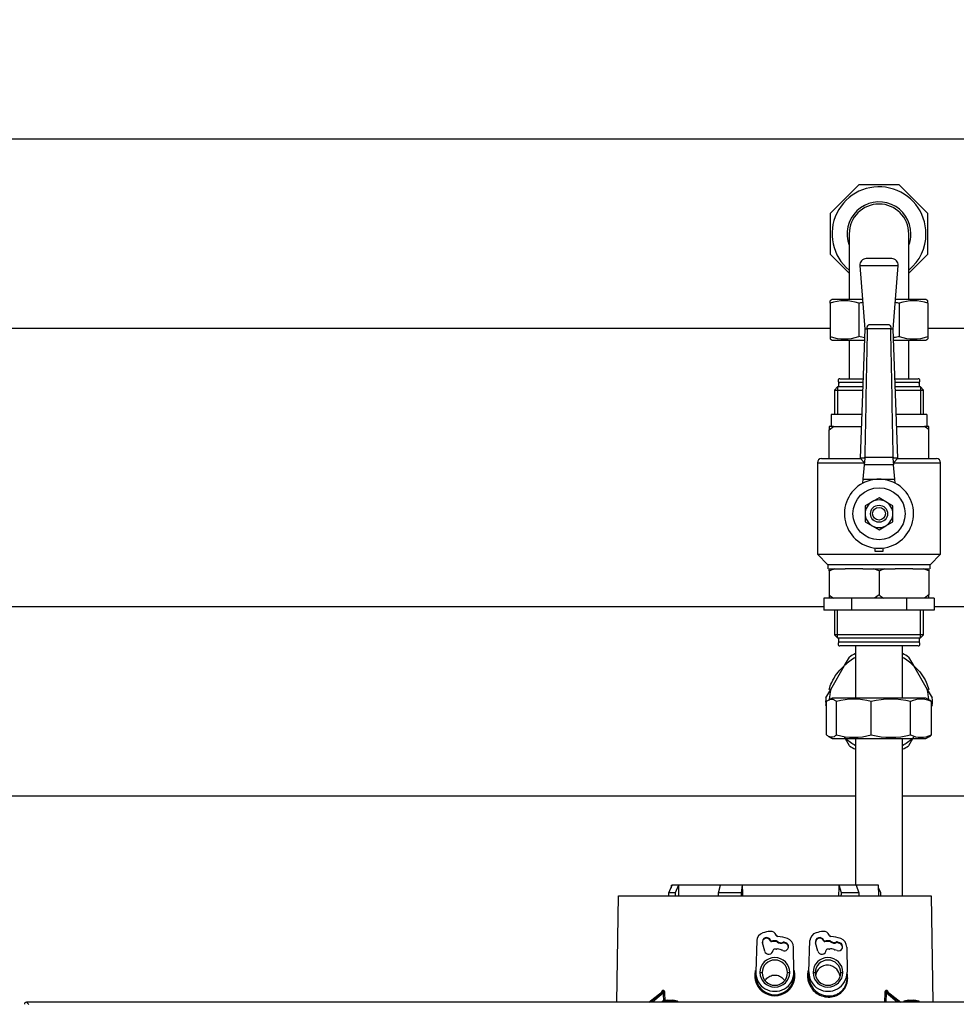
# Model space of a CAD drawing. Header units: millimetres. Extents: x 490 to 1310, y 147 to 543.
# Tile 27 of 30: x 984 to 1072, y 317 to 410. Entities that reach past the tile are written whole.
import ezdxf

# ---------------------------------------------------------------- set-up
doc = ezdxf.new("R2010")
doc.units = ezdxf.units.MM
doc.layers.add('FactualArea', color=7, linetype='Continuous')
doc.styles.add('SEACAD_Arial', font='arial.ttf')
doc.dimstyles.new('Copie de ISO-25', dxfattribs={"dimtxt": 8, "dimasz": 2.5, "dimexe": 1.25, "dimexo": 0.625, "dimtad": 1, "dimdec": 0, "dimlfac": 5, "dimtxsty": 'SEACAD_Arial', "dimcen": 2.5, "dimclrd": 134, "dimclrt": 7, "dimadec": 0, "dimazin": 0, "dimtfac": 1, "dimtdec": 0, "dimtmove": 0, "dimatfit": 3, "dimfxl": 1, "dimarcsym": 0})

# ---------------------------------------------------------------- blocks, each defined once
blk = doc.blocks.new('*D36')
at = {"color": 0, "lineweight": -2, "transparency": 16777216}
for p, q in [((878.945, 409.565), (878.945, 493.574)), ((1126.545, 422.695), (1126.545, 493.574))]:
    blk.add_line(p, q, dxfattribs=at)
at = {"color": 134, "lineweight": -2, "transparency": 16777216}
blk.add_line((1124.045, 492.324), (881.445, 492.324), dxfattribs=at)
at = {"color": 134, "transparency": 16777216}
for points in [[(881.445, 492.74), (881.445, 491.907), (878.945, 492.324)], [(1124.045, 492.74), (1124.045, 491.907), (1126.545, 492.324)]]:
    blk.add_solid(points, dxfattribs=at)
at = {"layer": 'Defpoints', "color": 0, "transparency": 16777216}
for p in [(878.945, 492.324), (1126.545, 422.07), (878.945, 408.94)]:
    blk.add_point(p, dxfattribs=at)
at = {"color": 7, "transparency": 16777216, "insert": (1002.745, 497.036), "char_height": 8, "attachment_point": 5, "style": 'SEACAD_Arial'}
blk.add_mtext('1238', dxfattribs=at)
blk = doc.blocks.new('*D38')
at = {"color": 0, "lineweight": -2, "transparency": 16777216}
for p, q in [((860.745, 314.581), (860.745, 534.605)), ((1260.345, 443.258), (1260.345, 534.605))]:
    blk.add_line(p, q, dxfattribs=at)
at = {"color": 134, "lineweight": -2, "transparency": 16777216}
blk.add_line((863.245, 533.355), (1257.845, 533.355), dxfattribs=at)
at = {"color": 134, "transparency": 16777216}
for points in [[(863.245, 533.772), (863.245, 532.939), (860.745, 533.355)], [(1257.845, 533.772), (1257.845, 532.939), (1260.345, 533.355)]]:
    blk.add_solid(points, dxfattribs=at)
at = {"layer": 'Defpoints', "color": 0, "transparency": 16777216}
for p in [(1260.345, 533.355), (1260.345, 442.633), (860.745, 313.956)]:
    blk.add_point(p, dxfattribs=at)
at = {"color": 7, "transparency": 16777216, "insert": (1060.545, 538.065), "char_height": 8, "attachment_point": 5, "style": 'SEACAD_Arial'}
blk.add_mtext('1998', dxfattribs=at)

msp = doc.modelspace()

# ---------------------------------------------------------------- linework, layer by layer
at = {"layer": 'FactualArea', "color": 7, "linetype": 'Continuous'}
for p, q in [((1121.845, 398.83), (883.645, 398.83)), ((1063.239, 394.54), (1060.545, 391.845)), ((1067.05, 394.54), (1063.239, 394.54)), ((1069.745, 391.845), (1067.05, 394.54)), ((1060.545, 391.845), (1060.545, 388.034)), ((1069.745, 388.034), (1069.745, 391.845)), ((1062.345, 389.94), (1062.345, 383.74)), ((1067.945, 383.74), (1067.945, 389.94)), ((1060.545, 388.034), (1062.345, 386.234)), ((1066.346, 387.6), (1063.944, 387.6)), ((1067.944, 386.234), (1069.745, 388.034)), ((1063.345, 386.952), (1066.944, 386.952)), ((1063.345, 386.952), (1063.827, 380.959)), ((1066.462, 380.959), (1066.944, 386.952)), ((1060.725, 383.74), (1060.545, 383.636)), ((1060.545, 383.417), (1060.545, 383.636)), ((1063.604, 383.74), (1060.725, 383.74)), ((1069.565, 383.74), (1066.686, 383.74)), ((1069.745, 383.636), (1069.565, 383.74)), ((1069.745, 383.417), (1069.745, 383.636)), ((1060.545, 383.417), (1060.545, 380.262)), ((1063.239, 383.417), (1063.239, 380.262)), ((1067.05, 383.417), (1067.05, 380.262)), ((1069.745, 383.417), (1069.745, 380.262)), ((883.645, 381.05), (1060.545, 381.05)), ((1063.827, 380.959), (1063.36, 368.813)), ((1064.04, 380.959), (1063.827, 380.959)), ((1064.04, 380.959), (1064.035, 380.998)), ((1066.254, 380.998), (1064.035, 380.998)), ((1064.377, 381.413), (1065.912, 381.413)), ((1066.25, 380.959), (1066.254, 380.998)), ((1066.462, 380.959), (1066.25, 380.959)), ((1066.929, 368.813), (1066.462, 380.959)), ((1069.745, 381.05), (1121.845, 381.05)), ((1060.545, 380.262), (1060.545, 380.044)), ((1060.545, 380.044), (1060.725, 379.94)), ((1060.725, 379.94), (1063.788, 379.94)), ((1062.345, 379.94), (1062.345, 376.3)), ((1066.501, 379.94), (1069.565, 379.94)), ((1067.945, 376.3), (1067.945, 379.94)), ((1069.565, 379.94), (1069.745, 380.044)), ((1069.745, 380.262), (1069.745, 380.044)), ((1061.475, 376.3), (1063.648, 376.3)), ((1066.641, 376.3), (1068.815, 376.3)), ((1061.254, 375.54), (1060.954, 375.24)), ((1060.954, 375.24), (1063.607, 375.24)), ((1060.954, 375.24), (1060.954, 372.92)), ((1061.249, 375.536), (1061.249, 372.92)), ((1063.619, 375.54), (1061.254, 375.54)), ((1063.634, 375.94), (1061.345, 375.94)), ((1061.345, 375.94), (1061.345, 375.54)), ((1068.945, 375.94), (1066.655, 375.94)), ((1069.036, 375.54), (1066.671, 375.54)), ((1066.682, 375.24), (1069.336, 375.24)), ((1068.945, 375.54), (1068.945, 375.94)), ((1069.336, 375.24), (1069.036, 375.54)), ((1069.04, 375.536), (1069.04, 372.92)), ((1069.336, 372.92), (1069.336, 375.24)), ((1063.518, 372.92), (1060.645, 372.92)), ((1060.645, 372.92), (1060.645, 371.8)), ((1069.645, 372.92), (1066.771, 372.92)), ((1069.645, 372.92), (1069.645, 371.8)), ((1060.445, 371.8), (1060.445, 371.502)), ((1060.876, 371.8), (1060.445, 371.8)), ((1060.445, 371.502), (1060.876, 371.8)), ((1060.445, 368.799), (1060.445, 371.502)), ((1060.645, 371.8), (1060.645, 371.8)), ((1060.876, 371.8), (1063.475, 371.8)), ((1066.814, 371.8), (1069.413, 371.8)), ((1069.845, 371.8), (1069.413, 371.8)), ((1069.645, 371.8), (1069.644, 371.8)), ((1069.845, 371.502), (1069.845, 371.8)), ((1069.845, 368.799), (1069.845, 371.502)), ((1059.745, 368.8), (1060.445, 368.8)), ((1060.445, 368.799), (1060.492, 368.8)), ((1060.492, 368.8), (1063.373, 368.8)), ((1063.802, 368.813), (1063.36, 368.813)), ((1063.36, 368.813), (1063.745, 368.413)), ((1063.783, 368.185), (1063.835, 368.784)), ((1063.802, 368.813), (1063.812, 368.934)), ((1063.835, 368.784), (1063.802, 368.813)), ((1063.812, 368.934), (1066.477, 368.934)), ((1066.488, 368.813), (1066.454, 368.784)), ((1066.454, 368.784), (1066.506, 368.185)), ((1066.477, 368.934), (1066.488, 368.813)), ((1066.929, 368.813), (1066.488, 368.813)), ((1066.545, 368.413), (1066.929, 368.813)), ((1066.917, 368.8), (1069.797, 368.8)), ((1069.797, 368.8), (1069.845, 368.799)), ((1069.845, 368.8), (1070.545, 368.8)), ((1059.345, 368.4), (1063.802, 368.4)), ((1059.345, 368.4), (1059.345, 359.779)), ((1063.666, 366.85), (1063.783, 368.185)), ((1063.745, 368.413), (1063.803, 368.413)), ((1066.506, 368.185), (1063.783, 368.185)), ((1066.486, 368.413), (1066.545, 368.413)), ((1066.488, 368.4), (1070.945, 368.4)), ((1066.623, 366.85), (1066.506, 368.185)), ((1070.945, 359.779), (1070.945, 368.4)), ((1063.634, 366.477), (1063.666, 366.85)), ((1063.666, 366.85), (1065.145, 366.85)), ((1065.145, 366.85), (1066.623, 366.85)), ((1066.656, 366.477), (1066.623, 366.85)), ((1065.145, 365.101), (1064.495, 364.726)), ((1065.795, 364.726), (1065.145, 365.101)), ((1064.495, 364.726), (1063.845, 364.35)), ((1063.845, 364.35), (1063.845, 363.6)), ((1066.445, 364.35), (1065.795, 364.726)), ((1066.445, 363.6), (1066.445, 364.35)), ((1063.845, 363.6), (1063.845, 362.849)), ((1066.445, 362.849), (1066.445, 363.6)), ((1063.845, 362.849), (1064.495, 362.474)), ((1064.495, 362.474), (1065.145, 362.099)), ((1065.145, 362.099), (1065.795, 362.474)), ((1065.795, 362.474), (1066.445, 362.849)), ((1064.745, 360.374), (1064.745, 360.079)), ((1065.545, 360.079), (1065.545, 360.374)), ((1059.345, 359.779), (1070.945, 359.779)), ((1059.345, 359.779), (1060.345, 358.779)), ((1064.745, 360.079), (1065.545, 360.079)), ((1069.944, 358.779), (1070.945, 359.779)), ((1069.944, 358.779), (1060.345, 358.779)), ((1060.345, 358.779), (1060.345, 358.4)), ((1069.944, 358.4), (1069.944, 358.779)), ((1060.445, 358.211), (1060.445, 358.4)), ((1060.445, 358.4), (1060.955, 358.4)), ((1060.445, 358.211), (1060.445, 355.958)), ((1060.955, 358.4), (1061.953, 358.4)), ((1063.637, 358.4), (1061.953, 358.4)), ((1063.637, 358.4), (1064.634, 358.4)), ((1064.634, 358.4), (1065.655, 358.4)), ((1065.145, 358.211), (1064.634, 358.4)), ((1065.145, 358.211), (1065.145, 355.958)), ((1065.655, 358.4), (1066.653, 358.4)), ((1068.337, 358.4), (1066.653, 358.4)), ((1068.337, 358.4), (1069.334, 358.4)), ((1069.334, 358.4), (1069.845, 358.4)), ((1069.845, 358.211), (1069.334, 358.4)), ((1069.845, 358.4), (1069.845, 358.211)), ((1069.845, 358.211), (1069.845, 355.958)), ((1060.445, 355.958), (1060.445, 355.66)), ((1065.145, 355.958), (1064.713, 355.66)), ((1069.845, 355.958), (1069.413, 355.66)), ((1069.845, 355.66), (1069.845, 355.958)), ((1059.949, 354.83), (883.645, 354.83)), ((1060.445, 355.66), (1059.949, 355.66)), ((1059.949, 355.66), (1059.949, 354.54)), ((1060.876, 355.66), (1060.445, 355.66)), ((1062.05, 355.66), (1060.876, 355.66)), ((1062.547, 355.66), (1062.05, 355.66)), ((1063.539, 355.66), (1062.547, 355.66)), ((1062.547, 355.66), (1062.547, 354.54)), ((1064.713, 355.66), (1063.539, 355.66)), ((1065.576, 355.66), (1064.713, 355.66)), ((1066.75, 355.66), (1065.576, 355.66)), ((1067.743, 355.66), (1066.75, 355.66)), ((1068.239, 355.66), (1067.743, 355.66)), ((1067.743, 355.66), (1067.743, 354.54)), ((1069.413, 355.66), (1068.239, 355.66)), ((1069.845, 355.66), (1069.413, 355.66)), ((1070.341, 355.66), (1069.845, 355.66)), ((1070.341, 355.66), (1070.341, 354.54)), ((1121.845, 354.83), (1070.341, 354.83)), ((1062.547, 354.54), (1059.949, 354.54)), ((1060.954, 354.54), (1060.954, 352.22)), ((1061.249, 351.924), (1061.249, 354.54)), ((1067.743, 354.54), (1062.547, 354.54)), ((1070.341, 354.54), (1067.743, 354.54)), ((1069.04, 351.924), (1069.04, 354.54)), ((1069.336, 352.22), (1069.336, 354.54)), ((1069.336, 352.22), (1060.954, 352.22)), ((1060.954, 352.22), (1061.254, 351.92)), ((1069.036, 351.92), (1069.336, 352.22)), ((1061.254, 351.92), (1069.036, 351.92)), ((1061.345, 351.92), (1061.345, 351.52)), ((1068.945, 351.52), (1061.345, 351.52)), ((1068.815, 351.16), (1061.475, 351.16)), ((1062.945, 351.16), (1062.945, 346.26)), ((1067.345, 346.26), (1067.345, 351.16)), ((1068.945, 351.52), (1068.945, 351.92)), ((1060.599, 347.067), (1061.896, 349.313)), ((1061.896, 349.313), (1062.36, 350.117)), ((1067.929, 350.117), (1068.393, 349.313)), ((1068.393, 349.313), (1069.69, 347.067)), ((1060.135, 346.263), (1060.599, 347.067)), ((1069.69, 347.067), (1070.154, 346.263)), ((1060.219, 345.471), (1060.135, 345.617)), ((1060.219, 342.782), (1060.219, 345.937)), ((1060.725, 346.26), (1060.392, 346.067)), ((1069.565, 346.26), (1060.725, 346.26)), ((1061.147, 342.782), (1061.147, 345.937)), ((1064.416, 342.782), (1064.416, 345.937)), ((1068.112, 342.782), (1068.112, 345.937)), ((1069.898, 346.067), (1069.565, 346.26)), ((1070.07, 342.782), (1070.07, 345.937)), ((1070.154, 345.617), (1070.07, 345.471)), ((1060.395, 342.65), (1060.725, 342.46)), ((1060.725, 342.46), (1069.565, 342.46)), ((1062.36, 341.763), (1061.896, 342.567)), ((1062.945, 342.46), (1062.945, 328.64)), ((1067.345, 327.64), (1067.345, 342.46)), ((1068.393, 342.567), (1067.929, 341.763)), ((1069.565, 342.46), (1069.894, 342.65)), ((883.645, 337.05), (1062.945, 337.05)), ((1067.345, 337.05), (1080.545, 337.05)), ((1045.367, 327.94), (1045.696, 328.64)), ((1045.592, 328.64), (1045.588, 328.41)), ((1045.592, 328.64), (1045.696, 328.64)), ((1046.279, 328.64), (1045.696, 328.64)), ((1046.279, 328.64), (1045.97, 327.94)), ((1050.229, 328.64), (1046.279, 328.64)), ((1050.057, 327.94), (1050.229, 328.64)), ((1052.272, 328.64), (1050.229, 328.64)), ((1052.272, 328.64), (1052.165, 327.94)), ((1061.398, 328.64), (1052.272, 328.64)), ((1062.991, 328.64), (1061.398, 328.64)), ((1061.609, 327.94), (1061.398, 328.64)), ((1065.098, 328.64), (1062.991, 328.64)), ((1062.991, 328.64), (1063.254, 327.94)), ((1065.115, 327.64), (1065.098, 328.64)), ((1065.327, 327.94), (1065.101, 328.413)), ((1040.47, 317.64), (1040.645, 327.64)), ((1040.645, 327.64), (1070.045, 327.64)), ((1045.97, 327.94), (1045.367, 327.94)), ((1050.041, 327.64), (1050.057, 327.94)), ((1052.165, 327.94), (1050.057, 327.94)), ((1052.165, 327.94), (1052.178, 327.64)), ((1063.254, 327.94), (1061.609, 327.94)), ((1070.045, 327.64), (1070.219, 317.64)), ((1053.646, 323.433), (1053.546, 320.508)), ((1054.942, 323.4), (1054.942, 323.457)), ((1055.046, 323.394), (1055.046, 323.335)), ((1055.511, 323.345), (1055.511, 323.404)), ((1055.573, 323.319), (1055.573, 323.378)), ((1058.546, 320.51), (1058.649, 323.435)), ((1059.942, 323.402), (1059.942, 323.459)), ((1060.048, 323.396), (1060.048, 323.337)), ((1060.523, 323.358), (1060.523, 323.416)), ((1060.586, 323.333), (1060.586, 323.392)), ((1054.389, 322.449), (1054.182, 323.215)), ((1056.143, 323.279), (1056.143, 323.217)), ((1056.21, 323.282), (1056.21, 323.22)), ((1056.367, 323.23), (1056.367, 323.167)), ((1057.144, 320.474), (1057.109, 322.821)), ((1059.389, 322.449), (1059.182, 323.215)), ((1061.156, 323.304), (1061.156, 323.244)), ((1061.223, 323.309), (1061.223, 323.248)), ((1061.472, 323.228), (1061.472, 323.166)), ((1062.109, 322.821), (1062.144, 320.474)), ((1053.545, 320.145), (1053.545, 320.447)), ((1053.945, 320.447), (1054.146, 320.419)), ((1056.543, 320.419), (1056.745, 320.447)), ((1057.145, 320.447), (1057.145, 320.145)), ((1058.545, 320.447), (1058.545, 320.116)), ((1058.945, 320.447), (1059.146, 320.419)), ((1061.543, 320.419), (1061.745, 320.447)), ((1062.145, 319.925), (1062.145, 320.447)), ((1044.865, 318.742), (1044.815, 318.742)), ((1065.874, 318.742), (1065.824, 318.742)), ((1043.496, 317.64), (1044.78, 318.658)), ((1044.83, 318.658), (1043.622, 317.64)), ((1044.866, 318.517), (1043.824, 317.64)), ((1044.78, 318.658), (1044.83, 318.658)), ((1044.888, 317.64), (1044.866, 318.517)), ((1045.025, 317.757), (1045.006, 318.521)), ((1045.08, 317.809), (1045.08, 317.81)), ((1045.532, 317.809), (1045.434, 317.809)), ((1045.886, 317.809), (1045.886, 317.81)), ((1065.683, 318.521), (1065.661, 317.64)), ((1065.823, 318.517), (1065.801, 317.64)), ((1066.865, 317.64), (1065.823, 318.517)), ((1067.068, 317.64), (1065.859, 318.658)), ((1065.859, 318.658), (1065.909, 318.658)), ((1065.909, 318.658), (1067.194, 317.64)), ((1067.794, 317.809), (1067.794, 317.81)), ((1068.246, 317.809), (1068.148, 317.809)), ((1068.6, 317.809), (1068.6, 317.81)), ((1104.547, 317.64), (984.943, 317.64)), ((984.943, 317.64), (985.157, 317.425)), ((1044.753, 317.702), (1046.213, 317.702)), ((1044.753, 317.702), (1044.753, 317.64)), ((1046.176, 317.75), (1044.79, 317.75)), ((1046.213, 317.64), (1046.213, 317.702)), ((1067.467, 317.702), (1068.927, 317.702)), ((1067.467, 317.702), (1067.467, 317.64)), ((1068.89, 317.75), (1067.504, 317.75)), ((1068.927, 317.64), (1068.927, 317.702))]:
    msp.add_line(p, q, dxfattribs=at)
for radius in [2.45, 0.8, 0.6]:
    msp.add_circle((1065.145, 363.6), radius, dxfattribs=at)
for centre, radius, start, end in [((1065.145, 389.94), 4.42, 0, 230.69235), ((1065.145, 389.94), 3, 0, 201.03947), ((1065.145, 389.94), 2.8, 0, 180), ((1065.145, 389.94), 4.42, 309.30765, 0), ((1065.145, 389.94), 3, 338.96053, 0), ((1063.944, 387), 0.6, 90, 184.59579), ((1066.346, 387), 0.6, 355.40421, 90), ((1061.892, 379.355), 4.279, 71.64905, 108.35095), ((1068.397, 379.355), 4.279, 71.64905, 108.35095), ((4425.945, 311.29), 3362.627, 178.812832, 179.017761), ((-2295.656, 311.29), 3362.627, 0.982239, 1.187168), ((1061.892, 384.324), 4.279, 251.64905, 288.35095), ((1068.397, 384.324), 4.279, 251.64905, 288.35095), ((1061.475, 376.12), 0.18, 90, 270), ((1068.815, 376.12), 0.18, 270, 90), ((1065.617, 365.836), 7.069, 53.26849, 57.51983), ((1059.745, 368.4), 0.4, 90, 180), ((1070.545, 368.4), 0.4, 0, 90), ((1065.145, 363.6), 3.25, 117.70593, 62.29407), ((1065.145, 363.6), 3.25, 90, 117.70593), ((1065.145, 363.6), 3.25, 62.29407, 90), ((1065.145, 363.6), 1.3, 120, 180), ((1065.145, 363.6), 1.3, 60, 120), ((1065.145, 363.6), 1.3, 0, 60), ((1065.145, 363.6), 1.3, 180, 240), ((1065.145, 363.6), 1.3, 300, 0), ((1065.145, 363.6), 1.3, 240, 300), ((1063.709, 350.163), 8.684, 108.48287, 112.07624), ((1068.409, 350.163), 8.684, 108.48287, 112.07624), ((1064.673, 361.623), 7.069, 233.26849, 237.51983), ((1069.373, 361.623), 7.069, 233.26849, 237.51983), ((1061.475, 351.34), 0.18, 90, 270), ((1068.815, 351.34), 0.18, 270, 90), ((1065.145, 345.94), 5.02, 116.30932, 123.69068), ((1065.145, 345.94), 5.02, 56.30932, 63.69068), ((1065.145, 345.94), 4.683, 118.01942, 133.92391), ((1065.145, 345.94), 4.683, 46.07609, 61.98058), ((1065.145, 345.94), 4.683, 166.07609, 177.92142), ((1065.145, 345.94), 4.683, 2.07858, 13.92391), ((1065.145, 345.94), 5.02, 176.30932, 183.69068), ((1062.781, 339.907), 6.248, 74.83299, 105.16701), ((1066.264, 338.206), 7.948, 76.5551, 103.4449), ((1069.091, 343.838), 2.316, 64.99823, 115.00177), ((1065.145, 345.94), 5.02, 356.30932, 3.69068), ((1062.781, 348.813), 6.248, 254.83299, 285.16701), ((1066.264, 350.513), 7.948, 256.5551, 283.4449), ((1069.091, 344.882), 2.316, 244.99823, 295.00177), ((1065.145, 345.94), 4.683, 227.99547, 241.98058), ((1065.145, 345.94), 4.683, 298.01942, 312.00453), ((1065.145, 345.94), 5.02, 236.30932, 243.69068), ((1065.145, 345.94), 5.02, 296.30932, 303.69068), ((1055.641, 324.02), 0.197, 198.72677, 199.82257), ((1055.645, 324.024), 0.202, 264.74704, 265.29233), ((1055.5, 322.732), 0.101, 266.1788, 275.49533), ((1055.345, 320.186), 1.888, 166.5121, 181.31909), ((1055.345, 320.186), 1.888, 358.68091, 13.06505), ((1053.472, 321.585), 1.442, 269.4104, 272.87888), ((1055.345, 320.132), 1.887, 179.67827, 192.31964), ((1055.345, 320.132), 1.887, 192.31964, 347.68037), ((1055.31, 320.447), 1.765, 178.04001, 180), ((1055.345, 320.146), 1.8, 180.03732, 192.6756), ((1055.345, 320.146), 1.8, 192.6756, 347.3244), ((1055.345, 320.146), 1.8, 347.3244, 359.96268), ((1055.38, 320.447), 1.765, 0, 0.85835), ((1057.21, 321.217), 1.074, 266.52542, 271.18365), ((1055.345, 320.132), 1.887, 347.68037, 0.32173), ((1058.458, 321.934), 1.821, 268.92708, 272.72886), ((1060.31, 320.447), 1.765, 177.98036, 180), ((1060.38, 320.447), 1.765, 0, 0.85835), ((1062.202, 320.872), 0.949, 266.51628, 269.76864), ((1044.704, 318.739), 0.112, 313.00624, 1.67791), ((1044.754, 318.739), 0.112, 313.22475, 1.69154), ((1065.936, 318.739), 0.112, 178.30263, 226.82079), ((1065.985, 318.739), 0.111, 178.31531, 227.0404), ((1045.483, 315.125), 2.714, 98.67522, 104.78587), ((1044.892, 320.278), 1.761, 269.14369, 273.70711), ((1045.483, 315.125), 2.714, 98.6508, 98.67522), ((1045.483, 315.125), 2.714, 98.53569, 98.6508), ((1045.056, 318.164), 0.355, 273.93434, 278.69778), ((1045.083, 317.79), 0.02, 87.369, 98.53569), ((1045.252, 317.109), 0.718, 78.52947, 101.47053), ((1045.425, 317.94), 0.131, 256.65004, 273.81617), ((1045.425, 317.94), 0.131, 260.05701, 273.6223), ((1045.483, 315.071), 2.739, 88.97466, 91.02534), ((1045.54, 317.94), 0.131, 266.19236, 283.34143), ((1045.713, 317.109), 0.718, 78.53054, 101.46946), ((1045.91, 318.164), 0.356, 261.30714, 266.06073), ((1045.883, 317.79), 0.02, 81.46431, 91.46382), ((1045.483, 315.125), 2.714, 81.31123, 81.46431), ((1045.483, 315.125), 2.714, 81.28596, 81.31123), ((1045.483, 315.125), 2.714, 75.21413, 81.28596), ((1065.807, 320.224), 1.708, 265.82851, 270.53293), ((1068.197, 315.125), 2.714, 98.67522, 104.78587), ((1068.197, 315.125), 2.714, 98.6508, 98.67522), ((1068.197, 315.125), 2.714, 98.53569, 98.6508), ((1067.77, 318.164), 0.355, 273.93434, 278.69778), ((1067.797, 317.79), 0.02, 87.369, 98.53569), ((1067.966, 317.109), 0.718, 78.52947, 101.47053), ((1068.139, 317.94), 0.131, 256.65004, 273.81617), ((1068.14, 317.94), 0.131, 260.05701, 273.6223), ((1068.197, 315.071), 2.739, 88.97466, 91.02534), ((1068.255, 317.94), 0.131, 266.19236, 283.34143), ((1068.428, 317.109), 0.718, 78.53054, 101.46946), ((1068.624, 318.164), 0.356, 261.30714, 266.06073), ((1068.597, 317.79), 0.02, 81.46431, 91.46382), ((1068.197, 315.125), 2.714, 81.31123, 81.46431), ((1068.197, 315.125), 2.714, 81.28596, 81.31123), ((1068.197, 315.125), 2.714, 75.21413, 81.28596), ((1044.803, 317.702), 0.05, 104.78587, 180), ((1046.163, 317.702), 0.05, 0, 75.21413), ((1067.517, 317.702), 0.05, 104.78587, 180), ((1068.877, 317.702), 0.05, 0, 75.21413)]:
    msp.add_arc(centre, radius, start, end, dxfattribs=at)
for centre, major_axis, ratio, start_param, end_param in [((1056.254, 283.104), (-2.736, 201.262), 0.047723, 1.341921, 1.347019), ((1058.529, 283.104), (-9.564, 201.263), 0.020837, 1.341579, 1.346677), ((1052.861, 283.105), (7.467, 201.261), 0.034894, -1.346374, -1.341276), ((1055.345, 320.447), (-3.92, 0), 0.990268, 4.825147, 5.004784), ((1054.962, 323.793), (0.52, 0), 0.990268, 0.323882, 1.683554), ((1060.345, 320.447), (-3.92, 0), 0.990268, 4.825147, 5.003753), ((1059.962, 323.793), (0.52, 0), 0.990268, 0.323882, 1.683554), ((1054.445, 323.406), (-0.8, 0), 0.990268, 5.004784, 6.24931), ((1054.568, 323.317), (0.4, 0), 0.990268, 0.36133, 3.403392), ((1054.568, 323.257), (0, -0.406), 0.985408, 1.932127, 4.712389), ((1055.036, 323.492), (-0.1, 0), 0.990268, 0.36133, 1.67088), ((1055.036, 323.436), (0, 0.101), 0.985408, 1.932127, 3.241677), ((1055.345, 320.447), (-2.99, 0), 0.990268, 4.656775, 4.812473), ((1055.345, 320.316), (0, -3.034), 0.985408, 3.085978, 3.241677), ((1055.645, 324.02), (-0.2, 0), 0.990268, 0.342861, 1.478219), ((1055.505, 323.305), (0.1, 0), 0.990268, 0.830895, 1.515182), ((1055.505, 323.244), (0, 0.101), 0.985408, 5.543284, 6.227571), ((1055.937, 323.773), (-0.54, 0), 0.990268, 0.830895, 1.961631), ((1055.937, 323.724), (0, 0.548), 0.985408, 2.401692, 3.532428), ((1055.345, 320.447), (3.42, 0), 0.990268, 1.213923, 1.487828), ((1056.233, 322.808), (0.876, 0), 0.990268, 0.014835, 1.213923), ((1059.448, 323.407), (-0.8, 0), 0.990268, 5.003753, 6.248279), ((1059.568, 323.317), (0.4, 0), 0.990268, 0.365425, 3.403392), ((1059.568, 323.257), (0, -0.406), 0.985408, 1.936222, 4.712389), ((1060.035, 323.494), (-0.1, 0), 0.990268, 0.365425, 1.694135), ((1060.035, 323.438), (0, 0.101), 0.985408, 1.936222, 3.264931), ((1060.417, 320.447), (-3, 0), 0.990268, 4.676761, 4.835727), ((1060.417, 320.316), (0, -3.044), 0.985408, 3.105964, 3.264931), ((1060.645, 324.02), (-0.2, 0), 0.990268, 0.323882, 1.487828), ((1060.52, 323.317), (0.1, 0), 0.990268, 0.853227, 1.535168), ((1060.52, 323.257), (0, 0.101), 0.985408, 5.565616, 6.247557), ((1060.941, 323.795), (-0.54, 0), 0.990268, 0.853227, 1.980707), ((1060.941, 323.746), (0, 0.548), 0.985408, 2.424024, 3.551503), ((1060.345, 320.447), (3.42, 0), 0.990268, 1.213923, 1.487828), ((1061.196, 323.214), (0.1, 0), 0.990268, 1.298766, 1.980707), ((1061.233, 322.808), (0.876, 0), 0.990268, 0.014835, 1.213923), ((1054.775, 322.552), (0.4, 0), 0.990268, 3.403392, 6.250805), ((1055.275, 322.536), (-0.1, 0), 0.990268, 4.745411, 6.250805), ((1055.345, 320.447), (2.21, 0), 0.990268, 1.50345, 1.603818), ((1055.5, 322.73), (0.1, 0), 0.990268, 4.809237, 4.962372), ((1055.649, 322.154), (0.5, 0), 0.990268, 0.971747, 1.82078), ((1055.987, 322.645), (-0.1, 0), 0.990268, 0.971747, 1.124882), ((1055.987, 322.645), (-0.1, 0), 0.990268, 1.124882, 1.289076), ((1055.345, 320.447), (2.21, 0), 0.990268, 1.22173, 1.289076), ((1056.234, 322.867), (-0.39, 0), 0.990268, 1.22173, 4.363323), ((1056.181, 323.187), (0.1, 0), 0.990268, 1.277345, 1.961631), ((1056.181, 323.123), (0, -0.101), 0.985408, 2.848141, 3.532428), ((1055.345, 320.447), (2.99, 0), 0.990268, 1.22173, 1.277345), ((1055.345, 320.316), (0, 3.034), 0.985408, 5.934119, 5.989734), ((1056.234, 322.795), (0, 0.396), 0.985408, 4.712389, 5.934119), ((1059.775, 322.552), (0.4, 0), 0.990268, 3.403392, 6.239278), ((1060.275, 322.53), (-0.1, 0), 0.990268, 4.79334, 6.239278), ((1060.445, 320.447), (2.21, 0), 0.990268, 1.569255, 1.651747), ((1060.449, 322.735), (0.1, 0), 0.990268, 4.710848, 4.890696), ((1060.449, 322.735), (0.1, 0), 0.990268, 4.890696, 5.058407), ((1060.652, 322.176), (0.5, 0), 0.990268, 0.988648, 1.916814), ((1060.982, 322.672), (-0.1, 0), 0.990268, 0.988648, 1.156359), ((1060.982, 322.672), (-0.1, 0), 0.990268, 1.156359, 1.336207), ((1060.445, 320.447), (2.21, 0), 0.990268, 1.22173, 1.336207), ((1061.196, 323.151), (0, -0.101), 0.985408, 2.869563, 3.551503), ((1061.335, 322.867), (-0.39, 0), 0.990268, 1.22173, 4.352944), ((1060.417, 320.447), (3, 0), 0.990268, 1.211352, 1.298766), ((1060.417, 320.316), (0, 3.044), 0.985408, 5.923741, 6.011155), ((1061.335, 322.795), (0, 0.396), 0.985408, 4.712389, 5.923741), ((1055.345, 320.447), (-1.4, 0), 0.990268, 3.141593, 6.283185), ((1055.345, 320.419), (-1.198, 0), 0.990268, 3.141593, 6.283185), ((1060.345, 320.447), (-1.4, 0), 0.990268, 3.141593, 6.283185), ((1060.345, 320.419), (-1.198, 0), 0.990268, 3.141593, 6.283185), ((1055.345, 320.447), (-1.8, 0), 0.990268, 0, 3.141593), ((1055.345, 320.447), (1.4, 0), 0.990268, 3.141593, 6.283185), ((1055.345, 320.419), (1.198, 0), 0.990268, 3.141593, 6.283185), ((1060.345, 320.447), (-1.8, 0), 0.990268, 0, 3.141593), ((1060.345, 320.447), (1.4, 0), 0.990268, 3.141593, 6.283185), ((1060.345, 320.419), (1.198, 0), 0.990268, 3.141593, 6.283185), ((1045.083, 317.789), (0.0198, 0.0027), 0.999837, 1.412378, 1.585451), ((1045.395, 317.793), (-0.0084, -0.0182), 0.955356, 3.194332, 3.626004), ((1045.434, 317.789), (0.0004, -0.02), 0.002418, 3.141842, 3.290547), ((1045.531, 317.789), (-0.0004, -0.02), 0.002418, 2.992638, 3.141344), ((1045.57, 317.793), (0.0084, -0.0182), 0.955356, 2.657181, 3.127387), ((1067.797, 317.789), (0.0198, 0.0027), 0.999837, 1.412378, 1.585451), ((1068.11, 317.793), (-0.0084, -0.0182), 0.955356, 3.194332, 3.626004), ((1068.148, 317.789), (0.0004, -0.02), 0.002418, 3.141842, 3.290547), ((1068.246, 317.789), (-0.0004, -0.02), 0.002418, 2.992638, 3.141344), ((1068.284, 317.793), (0.0084, -0.0182), 0.955356, 2.657181, 3.127387), ((1068.597, 317.789), (0.0198, -0.0027), 0.999837, 1.556142, 1.705224), ((984.943, 317.442), (0.14, -0.14), 0.999315, 2.356537, 3.926648)]:
    msp.add_ellipse(centre, major_axis=major_axis, ratio=ratio, start_param=start_param, end_param=end_param, dxfattribs=at)
for points, degree in [([(1063.239, 383.417), (1063.366, 383.445), (1063.495, 383.471), (1063.623, 383.494)], 3), ([(1066.667, 383.494), (1066.795, 383.471), (1066.923, 383.445), (1067.05, 383.417)], 3), ([(1063.796, 380.156), (1063.609, 380.186), (1063.423, 380.222), (1063.239, 380.262)], 3), ([(1070.07, 345.937), (1070.01, 345.992), (1069.949, 346.038), (1069.888, 346.073)], 3), ([(1069.888, 342.646), (1069.949, 342.682), (1070.01, 342.728), (1070.07, 342.782)], 3), ([(1045.36, 327.64), (1045.364, 327.79), (1045.367, 327.94)], 2), ([(1045.97, 327.94), (1045.97, 327.79), (1045.97, 327.64)], 2), ([(1061.597, 327.64), (1061.603, 327.79), (1061.609, 327.94)], 2), ([(1063.254, 327.94), (1063.259, 327.79), (1063.264, 327.64)], 2), ([(1065.329, 327.64), (1065.328, 327.79), (1065.327, 327.94)], 2)]:
    msp.add_open_spline(points, degree=degree, dxfattribs=at)
for points, knots in [([(1064.035, 380.998), (1064.031, 381.03), (1064.03, 381.062), (1064.032, 381.125), (1064.036, 381.155), (1064.049, 381.212), (1064.058, 381.239), (1064.081, 381.285), (1064.095, 381.306), (1064.127, 381.341), (1064.145, 381.356), (1064.185, 381.379), (1064.206, 381.388), (1064.274, 381.408), (1064.324, 381.413), (1064.377, 381.413)], [0, 0, 0, 0, 0.125, 0.125, 0.25, 0.25, 0.375, 0.375, 0.5, 0.5, 0.625, 0.625, 0.75, 0.75, 1, 1, 1, 1]), ([(1065.912, 381.413), (1065.965, 381.413), (1066.014, 381.409), (1066.083, 381.388), (1066.104, 381.379), (1066.144, 381.356), (1066.162, 381.341), (1066.194, 381.306), (1066.208, 381.286), (1066.232, 381.239), (1066.241, 381.213), (1066.253, 381.156), (1066.257, 381.125), (1066.26, 381.063), (1066.258, 381.03), (1066.254, 380.998)], [0, 0, 0, 0, 0.25, 0.25, 0.375, 0.375, 0.5, 0.5, 0.625, 0.625, 0.75, 0.75, 0.875, 0.875, 1, 1, 1, 1]), ([(1067.05, 380.262), (1066.894, 380.228), (1066.737, 380.197), (1066.551, 380.165), (1066.522, 380.16), (1066.494, 380.156)], [0, 0, 0, 0, 0.125, 0.125, 0.1474839, 0.1474839, 0.1474839, 0.1474839]), ([(1068.341, 349.345), (1068.397, 349.298), (1068.453, 349.25), (1068.73, 348.999), (1068.932, 348.778), (1069.296, 348.29), (1069.453, 348.027), (1069.683, 347.533), (1069.767, 347.304), (1069.832, 347.067)], [0.11737913, 0.11737913, 0.11737913, 0.11737913, 0.125, 0.125, 0.15625, 0.15625, 0.1875, 0.1875, 0.21226838, 0.21226838, 0.21226838, 0.21226838]), ([(1060.456, 347.067), (1060.519, 347.295), (1060.6, 347.516), (1060.826, 348.009), (1060.984, 348.276), (1061.345, 348.763), (1061.55, 348.99), (1061.787, 349.205), (1061.8, 349.217), (1061.813, 349.228)], [0.78863899, 0.78863899, 0.78863899, 0.78863899, 0.8125, 0.8125, 0.84375, 0.84375, 0.875, 0.875, 0.87677421, 0.87677421, 0.87677421, 0.87677421]), ([(1060.219, 345.937), (1060.296, 346.006), (1060.372, 346.061), (1060.526, 346.136), (1060.604, 346.156), (1060.72, 346.156), (1060.759, 346.151), (1060.837, 346.132), (1060.876, 346.118), (1060.993, 346.062), (1061.07, 346.007), (1061.147, 345.937)], [0, 0, 0, 0, 0.25, 0.25, 0.5, 0.5, 0.625, 0.625, 0.75, 0.75, 1, 1, 1, 1]), ([(1061.147, 342.782), (1061.07, 342.713), (1060.993, 342.658), (1060.839, 342.584), (1060.762, 342.564), (1060.646, 342.564), (1060.607, 342.568), (1060.529, 342.587), (1060.49, 342.601), (1060.373, 342.658), (1060.296, 342.713), (1060.219, 342.782)], [0, 0, 0, 0, 0.25, 0.25, 0.5, 0.5, 0.625, 0.625, 0.75, 0.75, 1, 1, 1, 1]), ([(1058.536, 320.761), (1058.527, 320.735), (1058.498, 320.648), (1058.459, 320.497), (1058.429, 320.307), (1058.426, 320.178), (1058.424, 320.114)], [0.8930356, 0.8930356, 0.8930356, 0.8930356, 0.9063838, 0.9375897, 0.9687975, 1, 1, 1, 1]), ([(1061.49, 320.095), (1061.446, 320.338), (1061.329, 320.563), (1060.96, 320.96), (1060.674, 321.102), (1060.083, 321.152), (1059.77, 321.056), (1059.349, 320.675), (1059.221, 320.427), (1059.184, 320.163)], [0.0558242, 0.0558242, 0.0558242, 0.0558242, 0.25, 0.25, 0.5, 0.5, 0.75, 0.75, 0.9585865, 0.9585865, 0.9585865, 0.9585865]), ([(1054.422, 319.662), (1054.453, 319.714), (1054.489, 319.763), (1054.626, 319.923), (1054.745, 320.02), (1055.026, 320.159), (1055.182, 320.197), (1055.498, 320.198), (1055.656, 320.161), (1055.936, 320.025), (1056.058, 319.928), (1056.194, 319.771), (1056.229, 319.724), (1056.26, 319.675)], [0.1984612, 0.1984612, 0.1984612, 0.1984612, 0.25, 0.25, 0.375, 0.375, 0.5, 0.5, 0.625, 0.625, 0.75, 0.75, 0.7987863, 0.7987863, 0.7987863, 0.7987863]), ([(1058.424, 320.114), (1058.428, 320.013), (1058.438, 319.811), (1058.51, 319.516), (1058.659, 319.145), (1058.946, 318.733), (1059.432, 318.348), (1060.031, 318.123), (1060.689, 318.106), (1061.312, 318.313), (1061.702, 318.637), (1061.903, 318.91), (1061.992, 319.061), (1062.066, 319.221), (1062.117, 319.366), (1062.141, 319.457), (1062.149, 319.491)], [0, 0, 0, 0, 0.0494017, 0.0988256, 0.1482315, 0.2451926, 0.3421497, 0.4533754, 0.564662, 0.6789885, 0.793239, 0.822774, 0.8523141, 0.8818488, 0.9113875, 0.9286567, 0.9286567, 0.9286567, 0.9286567]), ([(1058.545, 320.116), (1058.545, 320.085), (1058.546, 320.024), (1058.555, 319.903), (1058.572, 319.792), (1058.589, 319.712), (1058.594, 319.691)], [0, 0, 0, 0, 0.01563204, 0.03126527, 0.06253173, 0.07323128, 0.07323128, 0.07323128, 0.07323128]), ([(1058.594, 319.691), (1058.617, 319.593), (1058.724, 319.265), (1058.987, 318.868), (1059.353, 318.559), (1059.663, 318.382), (1059.94, 318.286), (1060.167, 318.241), (1060.283, 318.229), (1060.399, 318.223), (1060.515, 318.222), (1060.685, 318.237), (1060.851, 318.268), (1061.013, 318.315), (1061.17, 318.377), (1061.37, 318.481), (1061.601, 318.649), (1061.833, 318.907), (1062.003, 319.202), (1062.075, 319.418), (1062.099, 319.522)], [0.0732313, 0.0732313, 0.0732313, 0.0732313, 0.1250643, 0.2495384, 0.3120715, 0.3746047, 0.4371382, 0.4684049, 0.4996715, 0.5009006, 0.5320903, 0.56328, 0.5944697, 0.6256592, 0.6568753, 0.6881046, 0.7504839, 0.8128631, 0.8752419, 0.930403, 0.930403, 0.930403, 0.930403]), ([(1062.099, 319.522), (1062.102, 319.536), (1062.118, 319.608), (1062.134, 319.712), (1062.142, 319.818), (1062.144, 319.879), (1062.145, 319.909), (1062.145, 319.925)], [0.93040304, 0.93040304, 0.93040304, 0.93040304, 0.93762071, 0.96881035, 0.98440517, 0.99220259, 1, 1, 1, 1]), ([(1062.149, 319.491), (1062.155, 319.515), (1062.172, 319.598), (1062.194, 319.742), (1062.197, 319.863), (1062.198, 319.923)], [0.92865675, 0.92865675, 0.92865675, 0.92865675, 0.94092801, 0.97047088, 1, 1, 1, 1]), ([(1062.198, 319.923), (1062.193, 320.034), (1062.186, 320.182), (1062.158, 320.326), (1062.15, 320.362)], [0, 0, 0, 0, 0.05379948, 0.07171113, 0.07171113, 0.07171113, 0.07171113]), ([(1044.815, 318.742), (1044.811, 318.742), (1044.802, 318.742), (1044.788, 318.738), (1044.774, 318.733), (1044.762, 318.725), (1044.749, 318.716), (1044.738, 318.704), (1044.727, 318.692), (1044.717, 318.678), (1044.705, 318.658), (1044.693, 318.631), (1044.682, 318.596), (1044.675, 318.559), (1044.673, 318.533), (1044.672, 318.521)], [0, 0, 0, 0, 0.059734, 0.11947, 0.179291, 0.239116, 0.298832, 0.358606, 0.418446, 0.478192, 0.537917, 0.653454, 0.768914, 0.884469, 1, 1, 1, 1]), ([(1045.006, 318.521), (1045.006, 318.528), (1045.005, 318.542), (1045.003, 318.564), (1044.999, 318.585), (1044.994, 318.605), (1044.988, 318.625), (1044.981, 318.644), (1044.972, 318.662), (1044.963, 318.679), (1044.952, 318.694), (1044.939, 318.709), (1044.923, 318.723), (1044.905, 318.734), (1044.885, 318.741), (1044.872, 318.742), (1044.865, 318.742)], [0, 0, 0, 0, 0.065966, 0.131926, 0.197908, 0.263858, 0.329776, 0.395738, 0.461713, 0.527622, 0.593573, 0.659603, 0.744662, 0.829825, 0.914956, 1, 1, 1, 1]), ([(1065.824, 318.742), (1065.819, 318.742), (1065.81, 318.742), (1065.796, 318.738), (1065.783, 318.733), (1065.77, 318.725), (1065.758, 318.716), (1065.746, 318.704), (1065.736, 318.692), (1065.726, 318.678), (1065.714, 318.658), (1065.702, 318.631), (1065.692, 318.596), (1065.685, 318.559), (1065.684, 318.533), (1065.683, 318.521)], [0, 0, 0, 0, 0.059734, 0.11947, 0.179291, 0.239116, 0.298832, 0.358606, 0.418446, 0.478192, 0.537917, 0.653454, 0.768914, 0.884469, 1, 1, 1, 1]), ([(1066.018, 318.521), (1066.017, 318.528), (1066.016, 318.542), (1066.013, 318.564), (1066.009, 318.585), (1066.004, 318.605), (1065.998, 318.625), (1065.99, 318.644), (1065.981, 318.662), (1065.971, 318.679), (1065.96, 318.694), (1065.947, 318.709), (1065.931, 318.723), (1065.913, 318.734), (1065.894, 318.741), (1065.881, 318.742), (1065.874, 318.742)], [0, 0, 0, 0, 0.065966, 0.131926, 0.197908, 0.263858, 0.329776, 0.395738, 0.461713, 0.527622, 0.593573, 0.659603, 0.744662, 0.829825, 0.914956, 1, 1, 1, 1]), ([(1044.78, 318.658), (1044.778, 318.657), (1044.775, 318.657), (1044.769, 318.656), (1044.758, 318.652), (1044.743, 318.642), (1044.726, 318.626), (1044.712, 318.607), (1044.699, 318.586), (1044.688, 318.565), (1044.678, 318.542), (1044.673, 318.527), (1044.671, 318.517)], [0, 0, 0, 0, 0.03132, 0.062554, 0.125097, 0.249801, 0.374658, 0.49959, 0.617012, 0.749892, 0.85071, 1, 1, 1, 1]), ([(1044.866, 318.517), (1044.867, 318.522), (1044.869, 318.529), (1044.871, 318.545), (1044.874, 318.571), (1044.873, 318.6), (1044.867, 318.626), (1044.858, 318.642), (1044.849, 318.652), (1044.838, 318.657), (1044.833, 318.657), (1044.83, 318.658)], [0, 0, 0, 0, 0.070423, 0.125092, 0.250161, 0.499747, 0.624827, 0.749751, 0.87488, 0.937173, 1, 1, 1, 1]), ([(1045.11, 317.813), (1045.106, 317.812), (1045.099, 317.811), (1045.089, 317.81), (1045.084, 317.809), (1045.083, 317.809), (1045.083, 317.809)], [0, 0, 0, 0, 0.1705938, 0.4193243, 0.6156512, 0.722884, 0.722884, 0.722884, 0.722884]), ([(1045.563, 317.811), (1045.563, 317.811), (1045.562, 317.811), (1045.56, 317.811), (1045.556, 317.81), (1045.548, 317.81), (1045.539, 317.809), (1045.533, 317.809), (1045.532, 317.81)], [0.1026732, 0.1026732, 0.1026732, 0.1026732, 0.1703602, 0.2818648, 0.4413108, 0.6496672, 0.898096, 1, 1, 1, 1]), ([(1045.883, 317.809), (1045.883, 317.809), (1045.883, 317.809), (1045.882, 317.809), (1045.878, 317.81), (1045.87, 317.811), (1045.861, 317.812), (1045.856, 317.813), (1045.854, 317.813)], [0.3203966, 0.3203966, 0.3203966, 0.3203966, 0.3396361, 0.412249, 0.5416758, 0.7298619, 0.9456275, 1, 1, 1, 1]), ([(1065.859, 318.658), (1065.858, 318.657), (1065.855, 318.657), (1065.85, 318.656), (1065.841, 318.652), (1065.831, 318.642), (1065.823, 318.626), (1065.818, 318.607), (1065.816, 318.586), (1065.816, 318.565), (1065.818, 318.542), (1065.821, 318.527), (1065.823, 318.517)], [0, 0, 0, 0, 0.03132, 0.062554, 0.125097, 0.2498, 0.374658, 0.49959, 0.617012, 0.749892, 0.85071, 1, 1, 1, 1]), ([(1066.019, 318.517), (1066.018, 318.522), (1066.015, 318.529), (1066.01, 318.545), (1065.999, 318.571), (1065.983, 318.6), (1065.963, 318.626), (1065.946, 318.642), (1065.931, 318.652), (1065.919, 318.657), (1065.912, 318.657), (1065.909, 318.658)], [0, 0, 0, 0, 0.070423, 0.125092, 0.250161, 0.499747, 0.624827, 0.749751, 0.87488, 0.937173, 1, 1, 1, 1]), ([(1067.824, 317.813), (1067.82, 317.812), (1067.813, 317.811), (1067.804, 317.81), (1067.798, 317.809), (1067.797, 317.809), (1067.797, 317.809)], [0, 0, 0, 0, 0.1705938, 0.4193243, 0.6156512, 0.722884, 0.722884, 0.722884, 0.722884]), ([(1068.277, 317.811), (1068.277, 317.811), (1068.277, 317.811), (1068.275, 317.811), (1068.27, 317.81), (1068.262, 317.81), (1068.253, 317.809), (1068.248, 317.809), (1068.246, 317.81)], [0.1026732, 0.1026732, 0.1026732, 0.1026732, 0.1703602, 0.2818648, 0.4413108, 0.6496672, 0.898096, 1, 1, 1, 1]), ([(1068.597, 317.809), (1068.597, 317.809), (1068.597, 317.809), (1068.596, 317.809), (1068.592, 317.81), (1068.585, 317.811), (1068.575, 317.812), (1068.57, 317.813), (1068.569, 317.813)], [0.3203966, 0.3203966, 0.3203966, 0.3203966, 0.3396361, 0.412249, 0.5416758, 0.7298619, 0.9456275, 1, 1, 1, 1])]:
    msp.add_open_spline(points, degree=3, knots=knots, dxfattribs=at)

# ---------------------------------------------------------------- dimensions: what is measured, and where the dimension line sits
dim = msp.add_linear_dim(base=(1260.345, 533.355), p1=(860.745, 313.956), p2=(1260.345, 442.633), dimstyle='Copie de ISO-25')
dim.commit()
dim.dimension.update_dxf_attribs({"geometry": '*D38', "text_midpoint": (1060.545, 538.065)})
dim = msp.add_linear_dim(base=(878.945, 492.324), p1=(1126.545, 422.07), p2=(878.945, 408.94), dimstyle='Copie de ISO-25', override={"dimtmove": 1})
dim.commit()
dim.dimension.update_dxf_attribs({"geometry": '*D36', "text_midpoint": (1002.745, 497.036)})

doc.saveas('drawing.dxf')
